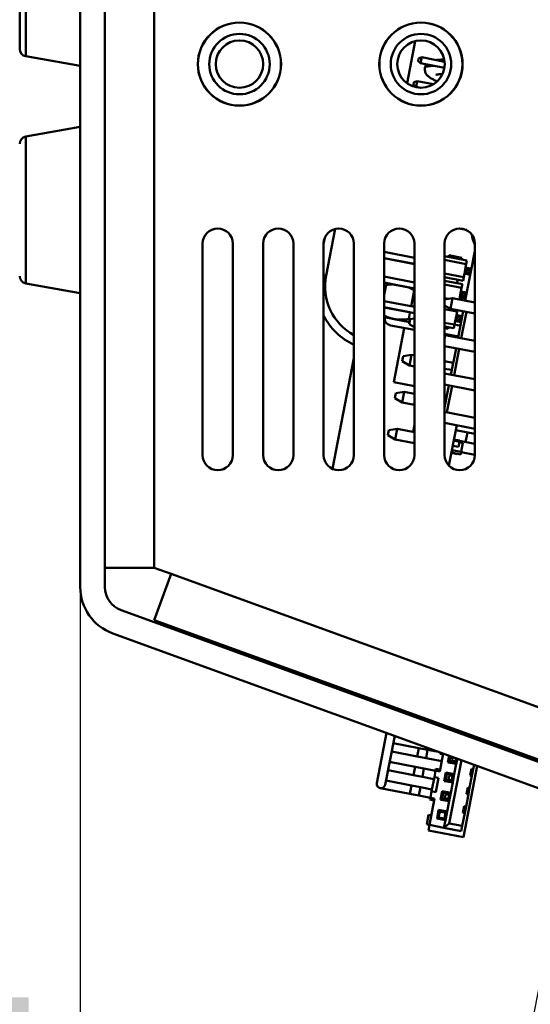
# Model space of a CAD drawing. Header units: inches. Extents: x 7.7 to 68.4, y -5.1 to 39.9.
# Tile 3 of 172: x 14.1 to 16.2, y 7 to 11.1. Entities that reach past the tile are written whole.
import ezdxf

# ---------------------------------------------------------------- set-up
doc = ezdxf.new("R2010")
doc.units = ezdxf.units.IN
doc.header["$MEASUREMENT"] = 0
for name, color, linetype, lineweight in [('Dimensions(ROSSANSI)', 7, 'Continuous', 25), ('Visible Edges(ROSSANSI)', 7, 'Continuous', 50), ('Visible Tangent Edges(ROSSANSI)', 7, 'Continuous', 50)]:
    doc.layers.add(name, color=color, linetype=linetype, lineweight=lineweight)
doc.styles.add('DEFAULT-ROSSANSI', font='arial.ttf')
doc.dimstyles.new('DEFAULT-ROSSANSI', dxfattribs={"dimtxt": 1, "dimasz": 0.098425, "dimexe": 0.125, "dimexo": 0.0625, "dimgap": 0.031496, "dimtad": 0, "dimtih": 1, "dimtoh": 1, "dimrnd": 1e-08, "dimzin": 0, "dimdsep": 46, "dimtxsty": 'DEFAULT-ROSSANSI', "dimcen": 0.09, "dimdle": 0.393701, "dimclrd": 7, "dimclre": 7, "dimclrt": 179, "dimadec": 0, "dimazin": 0, "dimtfac": 1, "dimtofl": 0, "dimtmove": 0, "dimatfit": 3, "dimfxl": 1, "dimtolj": 1, "dimtzin": 0, "dimlwd": 25, "dimlwe": 25, "dimarcsym": 0})

# ---------------------------------------------------------------- blocks, each defined once
blk = doc.blocks.new('*D8')
at = {"layer": 'Defpoints', "color": 0}
for p in [(16.3876, 7.6039), (16.8226, 7.5198), (16.504, 5.873)]:
    blk.add_point(p, dxfattribs=at)
at = {"layer": 'Dimensions(ROSSANSI)', "color": 7, "lineweight": 25}
for p, q in [((16.3758, 7.5426), (16.0453, 5.8344)), ((16.8107, 7.4584), (16.4802, 5.7503)), ((16.069, 5.9571), (14.1585, 6.3268)), ((16.4073, 5.8917), (16.1657, 5.9384))]:
    blk.add_line(p, q, dxfattribs=at)
at = {"layer": 'Dimensions(ROSSANSI)', "color": 7}
for points in [[(16.1688, 5.9545), (16.1626, 5.9223), (16.069, 5.9571)], [(16.4105, 5.9078), (16.4042, 5.8756), (16.504, 5.873)]]:
    blk.add_solid(points, dxfattribs=at)
at = {"layer": 'Dimensions(ROSSANSI)', "color": 179, "lineweight": 25, "insert": (7.6734, 6.9676), "char_height": 1, "attachment_point": 1, "style": 'DEFAULT-ROSSANSI'}
blk.add_mtext('\\A1;0.44 [11.3]', dxfattribs=at)
blk = doc.blocks.new('*D9')
at = {"layer": 'Defpoints', "color": 0}
for p in [(14.3877, 23.4915), (16.8226, 7.5198), (15.4602, 3.307), (14.3877, -5.0652)]:
    blk.add_point(p, dxfattribs=at)
at = {"layer": 'Dimensions(ROSSANSI)', "color": 7, "lineweight": 25}
for p, q in [((14.3877, 23.429), (14.3877, 3.2504)), ((16.8107, 7.4584), (15.9673, 3.099))]:
    blk.add_line(p, q, dxfattribs=at)
for start, end in [(90, 91.49163), (79.71813, 89.33187)]:
    blk.add_arc((14.3877, -5.0652), 8.4406, start, end, dxfattribs=at)
at = {"layer": 'Dimensions(ROSSANSI)', "color": 7}
for points in [[(14.486, 3.3584), (14.4862, 3.3912), (14.3877, 3.3754)], [(15.8973, 3.256), (15.8913, 3.2237), (15.991, 3.2217)]]:
    blk.add_solid(points, dxfattribs=at)
at = {"layer": 'Dimensions(ROSSANSI)', "color": 179, "lineweight": 25, "insert": (12.2688, 3.7938), "char_height": 1, "attachment_point": 1, "style": 'DEFAULT-ROSSANSI'}
blk.add_mtext('\\A1;11°', dxfattribs=at)
blk = doc.blocks.new('*D10')
at = {"layer": 'Defpoints', "color": 0}
for p in [(19.5793, 27.0317), (14.3877, 23.4915), (20.8767, 23.3789), (14.3877, 8.0546)]:
    blk.add_point(p, dxfattribs=at)
at = {"layer": 'Dimensions(ROSSANSI)', "color": 7, "lineweight": 25}
for p, q in [((14.3877, 23.554), (14.3877, 27.854)), ((20.9011, 23.4364), (22.108, 26.2868))]:
    blk.add_line(p, q, dxfattribs=at)
for start, end in [(81.54403, 89.71337), (67.33663, 75.47329)]:
    blk.add_arc((14.3877, 8.0546), 19.6744, start, end, dxfattribs=at)
at = {"layer": 'Dimensions(ROSSANSI)', "color": 7}
for points in [[(14.4861, 27.7123), (14.4862, 27.7451), (14.3877, 27.729)], [(21.9749, 26.2249), (21.9622, 26.1947), (22.0593, 26.1716)]]:
    blk.add_solid(points, dxfattribs=at)
at = {"layer": 'Dimensions(ROSSANSI)', "color": 179, "lineweight": 25, "insert": (17.3123, 27.8466), "char_height": 1, "attachment_point": 1, "style": 'DEFAULT-ROSSANSI'}
blk.add_mtext('\\A1;23°', dxfattribs=at)

msp = doc.modelspace()

# ---------------------------------------------------------------- linework, layer by layer
at = {"layer": 'Visible Edges(ROSSANSI)'}
for p, q in [((14.3877, 23.4915), (14.3877, 8.7181)), ((14.4896, 8.7181), (14.4896, 23.4915)), ((14.1377, 10.9438), (14.1377, 11.4923)), ((15.7383, 10.8021), (15.7721, 10.9767)), ((14.1625, 10.9143), (14.3877, 10.8746)), ((15.7836, 10.894), (15.7837, 10.8944)), ((15.7941, 10.8849), (15.7836, 10.894)), ((15.7837, 10.8944), (15.7858, 10.9054)), ((15.7837, 10.8944), (15.7942, 10.8854)), ((15.7989, 10.9099), (15.7858, 10.9054)), ((15.7942, 10.8854), (15.7941, 10.8849)), ((15.7941, 10.8849), (15.8923, 10.8659)), ((15.7989, 10.9099), (15.7942, 10.8854)), ((15.7942, 10.8854), (15.8924, 10.8664)), ((15.7989, 10.9099), (15.893, 10.8917)), ((15.7647, 10.7963), (15.7668, 10.8072)), ((15.7647, 10.7963), (15.7752, 10.7872)), ((15.7799, 10.8117), (15.7668, 10.8072)), ((15.7799, 10.8117), (15.7752, 10.7872)), ((15.7799, 10.8117), (15.8477, 10.7986)), ((15.7752, 10.7872), (15.7933, 10.7837)), ((14.1625, 10.5818), (14.3877, 10.6215)), ((15.4037, 10.007), (15.441, 10.1998)), ((15.9831, 10.1954), (15.9517, 10.2015)), ((15.3934, 10.1381), (15.3983, 10.1633)), ((14.8934, 10.1391), (14.8934, 9.2641)), ((15.0184, 9.2641), (15.0184, 10.1391)), ((15.1434, 10.1391), (15.1434, 9.2641)), ((15.2684, 9.2641), (15.2684, 10.1391)), ((15.3934, 10.1391), (15.3934, 9.2641)), ((15.5184, 9.2641), (15.5184, 10.1391)), ((15.6434, 10.1391), (15.6434, 9.2641)), ((15.6434, 10.1048), (15.7684, 10.0806)), ((15.7684, 9.2641), (15.7684, 10.1391)), ((15.8934, 10.1391), (15.8934, 9.2641)), ((16.0184, 10.1071), (15.9789, 9.9031)), ((16.0184, 9.2641), (16.0184, 10.1391)), ((15.6434, 10.0793), (15.7684, 10.0551)), ((15.6434, 10.0788), (15.7684, 10.0546)), ((15.8934, 10.0867), (15.9856, 10.0689)), ((15.8934, 10.0714), (15.9827, 10.0542)), ((15.9095, 10.0836), (15.9109, 10.091)), ((15.9109, 10.091), (15.9649, 10.0805)), ((15.9635, 10.0732), (15.9649, 10.0805)), ((15.9827, 10.0542), (15.9856, 10.0689)), ((15.9752, 10.0151), (15.9799, 10.0397)), ((15.9752, 10.0151), (15.9833, 10.0206)), ((15.9799, 10.0397), (15.9827, 10.0542)), ((15.9854, 10.0316), (15.9799, 10.0397)), ((15.9799, 10.0397), (16.0044, 10.0349)), ((15.9854, 10.0316), (15.9833, 10.0206)), ((15.9833, 10.0206), (15.9942, 10.0185)), ((15.9963, 10.0295), (15.9854, 10.0316)), ((15.9942, 10.0185), (15.9963, 10.0295)), ((15.9963, 10.0295), (16.0044, 10.0349)), ((15.6434, 10.0029), (15.7684, 9.9788)), ((15.8934, 10.0154), (15.9723, 10.0002)), ((15.8934, 10.0001), (15.9694, 9.9854)), ((15.8934, 9.9849), (15.9666, 9.9707)), ((15.9445, 9.975), (15.9473, 9.9897)), ((15.9723, 10.0002), (15.9694, 9.9854)), ((15.9723, 10.0002), (15.9752, 10.0151)), ((15.9996, 10.0099), (15.9751, 10.0147)), ((15.9997, 10.0104), (15.9752, 10.0151)), ((15.9997, 10.0104), (15.9942, 10.0185)), ((14.1625, 9.9742), (14.3877, 9.9345)), ((15.6434, 9.9775), (15.7684, 9.9533)), ((15.6434, 9.977), (15.7684, 9.9528)), ((15.6434, 9.9272), (15.6513, 9.968)), ((15.6647, 9.9728), (15.6644, 9.9727)), ((15.7552, 9.8795), (15.7679, 9.9454)), ((15.8934, 9.9696), (15.9637, 9.956)), ((15.9562, 9.917), (15.9609, 9.9415)), ((15.9609, 9.9415), (15.9637, 9.956)), ((15.9664, 9.9334), (15.9609, 9.9415)), ((15.9609, 9.9415), (15.9855, 9.9368)), ((15.9637, 9.956), (15.9666, 9.9707)), ((15.6434, 9.9011), (15.7684, 9.8769)), ((15.8934, 9.9136), (15.9086, 9.9106)), ((15.8934, 9.9082), (15.9259, 9.9134)), ((15.9174, 9.8692), (15.9259, 9.9134)), ((15.9259, 9.9134), (16.0184, 9.8955)), ((15.9544, 9.9079), (15.9562, 9.917)), ((15.9806, 9.9117), (15.9561, 9.9165)), ((15.9562, 9.917), (15.9643, 9.9224)), ((15.9807, 9.9122), (15.9562, 9.917)), ((15.9664, 9.9334), (15.9643, 9.9224)), ((15.9643, 9.9224), (15.9752, 9.9203)), ((15.9773, 9.9313), (15.9664, 9.9334)), ((15.9752, 9.9203), (15.9773, 9.9313)), ((15.9807, 9.9122), (15.9752, 9.9203)), ((15.9773, 9.9313), (15.9855, 9.9368)), ((15.6434, 9.8756), (15.7684, 9.8514)), ((15.6434, 9.8751), (15.7684, 9.8509)), ((15.9174, 9.8692), (15.8934, 9.8836)), ((15.8934, 9.883), (15.8948, 9.8827)), ((15.8934, 9.8677), (15.9447, 9.8578)), ((15.9174, 9.8692), (16.0184, 9.8497)), ((15.9419, 9.8433), (15.9447, 9.8578)), ((15.9447, 9.8578), (15.9459, 9.8637)), ((15.9704, 9.859), (15.9493, 9.75)), ((15.6466, 9.8345), (15.6434, 9.8368)), ((15.6846, 9.8271), (15.6466, 9.8345)), ((15.749, 9.8147), (15.6846, 9.8271)), ((15.745, 9.8269), (15.7503, 9.8544)), ((15.7513, 9.827), (15.7473, 9.8064)), ((15.7513, 9.827), (15.7684, 9.8297)), ((15.9343, 9.8038), (15.9372, 9.8188)), ((15.9616, 9.8135), (15.9371, 9.8183)), ((15.9372, 9.8188), (15.9419, 9.8433)), ((15.9372, 9.8188), (15.9453, 9.8243)), ((15.9617, 9.814), (15.9372, 9.8188)), ((15.9474, 9.8352), (15.9419, 9.8433)), ((15.9419, 9.8433), (15.9665, 9.8386)), ((15.9474, 9.8352), (15.9453, 9.8243)), ((15.9453, 9.8243), (15.9562, 9.8222)), ((15.9583, 9.8331), (15.9474, 9.8352)), ((15.9562, 9.8222), (15.9583, 9.8331)), ((15.9617, 9.814), (15.9562, 9.8222)), ((15.9583, 9.8331), (15.9665, 9.8386)), ((15.9621, 9.7475), (15.9832, 9.8565)), ((15.7684, 9.7817), (15.6693, 9.8009)), ((15.7268, 9.7898), (15.6835, 9.5658)), ((15.7684, 9.7937), (15.7473, 9.8064)), ((15.8934, 9.8117), (15.9343, 9.8038)), ((15.8934, 9.7964), (15.9314, 9.7891)), ((15.8934, 9.7888), (15.9079, 9.786)), ((15.9093, 9.7934), (15.9079, 9.786)), ((15.9343, 9.8038), (15.9314, 9.7891)), ((15.9343, 9.8038), (15.9588, 9.7991)), ((15.8934, 9.7659), (15.9503, 9.7549)), ((15.8934, 9.7598), (15.8963, 9.7602)), ((15.8934, 9.7455), (15.8963, 9.7602)), ((15.8963, 9.7602), (16.0184, 9.7366)), ((15.8934, 9.715), (16.0184, 9.6908)), ((15.9408, 9.7058), (15.9197, 9.5968)), ((15.9324, 9.5943), (15.9535, 9.7033)), ((15.4298, 9.2073), (15.5184, 9.6654)), ((15.7217, 9.6738), (15.7177, 9.6532)), ((15.7217, 9.6738), (15.7564, 9.6793)), ((15.7478, 9.6352), (15.7564, 9.6793)), ((15.7564, 9.6793), (15.7684, 9.677)), ((15.7478, 9.6352), (15.7177, 9.6532)), ((15.7478, 9.6352), (15.7684, 9.6312)), ((15.8934, 9.6528), (15.9292, 9.6459)), ((15.8934, 9.6206), (15.9237, 9.6174)), ((15.8934, 9.6019), (16.0184, 9.5777)), ((15.7684, 9.5494), (15.6835, 9.5658)), ((15.8934, 9.5561), (16.0184, 9.5319)), ((15.9111, 9.5526), (15.8934, 9.461)), ((15.9028, 9.4412), (15.9239, 9.5502)), ((15.6921, 9.5207), (15.6881, 9.5)), ((15.7182, 9.482), (15.6881, 9.5)), ((15.6921, 9.5207), (15.7267, 9.5262)), ((15.7182, 9.482), (15.7267, 9.5262)), ((15.7267, 9.5262), (15.7684, 9.5181)), ((15.7182, 9.482), (15.7684, 9.4723)), ((15.8934, 9.443), (16.0184, 9.4188)), ((15.6624, 9.3675), (15.6971, 9.373)), ((15.6885, 9.3288), (15.6971, 9.373)), ((15.6971, 9.373), (15.7684, 9.3592)), ((15.7629, 9.3603), (15.7684, 9.3888)), ((15.8934, 9.3972), (16.0184, 9.373)), ((15.9111, 9.2206), (15.9434, 9.3875)), ((15.6624, 9.3675), (15.6585, 9.3469)), ((15.6885, 9.3288), (15.6585, 9.3469)), ((15.6885, 9.3288), (15.7684, 9.3134)), ((15.9321, 9.3291), (15.9556, 9.3245)), ((16.0184, 9.3521), (15.9395, 9.3674)), ((15.9799, 9.3183), (15.9876, 9.3581)), ((15.9269, 9.3026), (15.9505, 9.298)), ((15.9311, 9.3242), (15.9547, 9.3196)), ((15.9505, 9.298), (15.9547, 9.3196)), ((15.9544, 9.3181), (15.9691, 9.3153)), ((15.9547, 9.3196), (15.9556, 9.3245)), ((15.9553, 9.3231), (16.0184, 9.3109)), ((15.9617, 9.277), (15.9691, 9.3153)), ((15.9212, 9.2731), (15.9448, 9.2686)), ((15.9215, 9.2746), (15.9598, 9.2672)), ((15.9234, 9.2844), (15.9617, 9.277)), ((15.9448, 9.2686), (15.9451, 9.27)), ((15.9598, 9.2672), (15.9617, 9.277)), ((15.9615, 9.276), (16.0184, 9.265)), ((14.4896, 8.7984), (14.6934, 8.7984)), ((14.7631, 8.7731), (14.6934, 8.7984)), ((14.6934, 8.5816), (14.7631, 8.7731)), ((16.4513, 7.9327), (14.5567, 8.6223)), ((16.4529, 7.9412), (14.6934, 8.5816)), ((14.5218, 8.5266), (16.4317, 7.8314)), ((15.0106, 8.4571), (15.0134, 8.4651)), ((15.128, 8.4144), (15.1309, 8.4223)), ((15.6734, 8.2159), (15.675, 8.2243)), ((15.7067, 8.2038), (15.7083, 8.2122)), ((15.6538, 8.1146), (15.6136, 7.907)), ((15.648, 7.9003), (15.6871, 8.1024)), ((15.7869, 8.0522), (15.6813, 8.0726)), ((15.6747, 8.0383), (15.7802, 8.0178)), ((15.8231, 8.0452), (15.7869, 8.0522)), ((15.8686, 8.0364), (15.8231, 8.0452)), ((15.8878, 8.0294), (15.8735, 7.9555)), ((15.8766, 8.0335), (15.8755, 8.028)), ((15.8871, 8.0258), (15.8755, 8.028)), ((16.1852, 8.0296), (16.1881, 8.0375)), ((15.7719, 7.9746), (15.6663, 7.9951)), ((15.8165, 8.0108), (15.7802, 8.0178)), ((15.8165, 8.0108), (15.8818, 7.9982)), ((15.9122, 8.0205), (15.9069, 7.9931)), ((15.9133, 7.9975), (15.9069, 7.9931)), ((15.9417, 7.9864), (15.9069, 7.9931)), ((15.9628, 8.0021), (15.9122, 7.7407)), ((15.9174, 8.0186), (15.9133, 7.9975)), ((15.9133, 7.9975), (15.9373, 7.9928)), ((15.9289, 7.9968), (15.9252, 7.9952)), ((15.9334, 7.9439), (15.9417, 7.9864)), ((15.9373, 7.9928), (15.9407, 8.0102)), ((15.9373, 7.9928), (15.9417, 7.9864)), ((15.9417, 7.9864), (15.9459, 8.0082)), ((15.6597, 7.9607), (15.7652, 7.9403)), ((15.8081, 7.9676), (15.7719, 7.9746)), ((15.856, 7.9583), (15.8081, 7.9676)), ((15.8561, 7.9588), (15.8509, 7.9318)), ((15.8576, 7.9665), (15.8561, 7.9588)), ((15.8735, 7.9555), (15.8561, 7.9588)), ((15.875, 7.9632), (15.8576, 7.9665)), ((15.8986, 7.9506), (15.8919, 7.9158)), ((15.903, 7.9441), (15.8984, 7.9202)), ((15.9334, 7.9439), (15.8986, 7.9506)), ((15.903, 7.9441), (15.8986, 7.9506)), ((15.927, 7.9395), (15.903, 7.9441)), ((15.9267, 7.9091), (15.9334, 7.9439)), ((15.927, 7.9395), (15.9334, 7.9439)), ((16.0283, 7.9783), (15.9712, 7.6831)), ((16.0039, 7.9663), (15.9987, 7.9393)), ((16.0117, 7.9648), (16.0039, 7.9663)), ((16.0117, 7.9648), (16.0064, 7.9378)), ((16.0152, 7.983), (16.0117, 7.9648)), ((15.7568, 7.8971), (15.6513, 7.9175)), ((15.8015, 7.9333), (15.7652, 7.9403)), ((15.8015, 7.9333), (15.8494, 7.924)), ((15.8509, 7.9318), (15.8397, 7.8738)), ((15.8683, 7.9284), (15.8509, 7.9318)), ((15.8571, 7.8704), (15.8683, 7.9284)), ((15.8984, 7.9202), (15.8919, 7.9158)), ((15.9267, 7.9091), (15.8919, 7.9158)), ((15.8984, 7.9202), (15.9223, 7.9155)), ((15.9138, 7.9186), (15.9115, 7.9176)), ((15.9158, 7.9417), (15.9179, 7.9396)), ((15.9185, 7.8666), (15.9267, 7.9091)), ((15.9223, 7.9155), (15.927, 7.9395)), ((15.9223, 7.9155), (15.9267, 7.9091)), ((16.0064, 7.9378), (15.9967, 7.8875)), ((16.0064, 7.9378), (15.9987, 7.9393)), ((15.6275, 7.8865), (15.7502, 7.8627)), ((15.7865, 7.8557), (15.7502, 7.8627)), ((15.7931, 7.8901), (15.7568, 7.8971)), ((15.841, 7.8808), (15.7931, 7.8901)), ((15.8397, 7.8738), (15.8344, 7.8467)), ((15.8397, 7.8738), (15.8571, 7.8704)), ((15.8837, 7.8733), (15.877, 7.8385)), ((15.8881, 7.8668), (15.8834, 7.8429)), ((15.9185, 7.8666), (15.8837, 7.8733)), ((15.8881, 7.8668), (15.8837, 7.8733)), ((15.912, 7.8622), (15.8881, 7.8668)), ((15.9009, 7.8643), (15.9029, 7.8623)), ((15.9074, 7.8382), (15.912, 7.8622)), ((15.9117, 7.8318), (15.9185, 7.8666)), ((15.912, 7.8622), (15.9185, 7.8666)), ((15.9838, 7.8619), (15.989, 7.889)), ((15.9915, 7.8604), (15.9838, 7.8619)), ((15.9967, 7.8875), (15.989, 7.889)), ((15.9967, 7.8875), (15.9915, 7.8604)), ((15.7865, 7.8557), (15.8344, 7.8464)), ((15.8518, 7.8434), (15.8307, 7.7344)), ((15.8329, 7.839), (15.8344, 7.8467)), ((15.8329, 7.839), (15.8503, 7.8356)), ((15.8344, 7.8467), (15.8518, 7.8434)), ((15.8834, 7.8429), (15.877, 7.8385)), ((15.9117, 7.8318), (15.877, 7.8385)), ((15.8834, 7.8429), (15.9074, 7.8382)), ((15.8989, 7.8413), (15.8965, 7.8403)), ((15.9035, 7.7892), (15.9117, 7.8318)), ((15.9074, 7.8382), (15.9117, 7.8318)), ((15.9915, 7.8604), (15.9818, 7.8102)), ((15.8687, 7.796), (15.862, 7.7612)), ((15.8731, 7.7895), (15.8685, 7.7656)), ((15.9035, 7.7892), (15.8687, 7.796)), ((15.8731, 7.7895), (15.8687, 7.796)), ((15.8971, 7.7849), (15.8731, 7.7895)), ((15.8924, 7.7609), (15.8971, 7.7849)), ((15.8968, 7.7545), (15.9035, 7.7892)), ((15.8971, 7.7849), (15.9035, 7.7892)), ((15.9765, 7.7831), (15.9663, 7.7302)), ((15.974, 7.8117), (15.9688, 7.7846)), ((15.9765, 7.7831), (15.9688, 7.7846)), ((15.9818, 7.8102), (15.974, 7.8117)), ((15.9818, 7.8102), (15.9765, 7.7831)), ((15.8266, 7.7753), (15.8192, 7.7366)), ((15.8382, 7.773), (15.8266, 7.7753)), ((15.8685, 7.7656), (15.862, 7.7612)), ((15.8968, 7.7545), (15.862, 7.7612)), ((15.8685, 7.7656), (15.8924, 7.7609)), ((15.8907, 7.7228), (15.8968, 7.7545)), ((15.9122, 7.7407), (15.8907, 7.7228)), ((15.8924, 7.7609), (15.8968, 7.7545)), ((15.9122, 7.7407), (15.9663, 7.7302)), ((15.8307, 7.7344), (15.8192, 7.7366)), ((15.8263, 7.7112), (15.8307, 7.7344)), ((15.8263, 7.7112), (15.9712, 7.6831)), ((15.8307, 7.7344), (15.8907, 7.7228)), ((15.8907, 7.7228), (15.9622, 7.7089)), ((15.9663, 7.7302), (15.9622, 7.7089))]:
    msp.add_line(p, q, dxfattribs=at)
for centre, radius in [((15.0456, 10.8816), 0.172), ((15.0456, 10.8816), 0.1715), ((15.7956, 10.8816), 0.172), ((15.7956, 10.8816), 0.1715), ((15.0456, 10.8816), 0.125), ((15.7956, 10.8816), 0.125), ((15.0456, 10.8816), 0.098), ((15.7956, 10.8816), 0.098)]:
    msp.add_circle(centre, radius, dxfattribs=at)
for centre, radius, start, end in [((14.1677, 10.9438), 0.03, 180, 260), ((14.1677, 10.5523), 0.03, 100, 180), ((14.9559, 10.1391), 0.0625, 0, 180), ((15.2059, 10.1391), 0.0625, 0, 180), ((15.4559, 10.1391), 0.0625, 0, 180), ((15.7059, 10.1391), 0.0625, 0, 180), ((15.9559, 10.1391), 0.0625, 0, 180), ((16.1297, 10.1925), 0.125, 187.1226, 207.1338), ((14.1677, 10.0038), 0.03, 180, 260), ((15.632, 9.9628), 0.2325, 169.05, 240.7625), ((15.632, 9.9628), 0.2675, 206.8979, 244.8795), ((15.6747, 9.829), 0.0286, 169.05, 259.05), ((14.9559, 9.2641), 0.0625, 180, 0), ((15.2059, 9.2641), 0.0625, 180, 0), ((15.4559, 9.2641), 0.0625, 180, 0), ((15.7059, 9.2641), 0.0625, 180, 0), ((15.9559, 9.2641), 0.0625, 180, 0), ((14.5915, 8.7181), 0.2038, 180, 250), ((14.5915, 8.7181), 0.1019, 180, 250), ((15.9287, 8.0077), 0.0177, 210.9386, 211.7457), ((15.9287, 8.0077), 0.0177, 211.7457, 216.0646), ((15.9425, 8.0043), 0.0175, 143.7162, 208.1697), ((15.9136, 7.9295), 0.0177, 124.959, 127.1614), ((15.6308, 7.9036), 0.0175, 169.05, 349.05), ((15.9136, 7.9295), 0.0177, 210.9386, 211.7457), ((15.9136, 7.9295), 0.0177, 211.7457, 212.0484), ((15.9275, 7.9267), 0.0175, 127.4904, 209.8573), ((15.8987, 7.8522), 0.0177, 125.1063, 127.1614), ((15.9125, 7.8491), 0.0175, 126.6881, 209.0576), ((15.8987, 7.8522), 0.0177, 210.9386, 211.7457), ((15.8987, 7.8522), 0.0177, 211.7457, 212.1934)]:
    msp.add_arc(centre, radius, start, end, dxfattribs=at)
for points, knots in [([(15.8626, 10.8101), (15.8568, 10.8126), (15.8516, 10.8151), (15.8403, 10.821), (15.8346, 10.8243), (15.8263, 10.8306), (15.8234, 10.833), (15.8185, 10.8387), (15.8166, 10.8414), (15.8129, 10.8489), (15.8113, 10.8543), (15.8113, 10.8649), (15.8123, 10.8695), (15.8151, 10.876), (15.8165, 10.8783), (15.8179, 10.8803)], [11.4553529, 11.4553529, 11.4553529, 11.4553529, 11.6211122, 11.6211122, 11.8442456, 11.8442456, 11.9641998, 11.9641998, 12.0386221, 12.0386221, 12.1238703, 12.1238703, 12.1840868, 12.1840868, 12.2224508, 12.2224508, 12.2224508, 12.2224508]), ([(15.8578, 10.8985), (15.8591, 10.8987), (15.8603, 10.8988), (15.8689, 10.8997), (15.877, 10.9001), (15.8878, 10.9003), (15.8898, 10.9004), (15.8917, 10.9004)], [12.6332216, 12.6332216, 12.6332216, 12.6332216, 12.6727695, 12.6727695, 12.8993795, 12.8993795, 12.9474542, 12.9474542, 12.9474542, 12.9474542]), ([(15.8577, 10.8376), (15.8577, 10.8376), (15.8578, 10.8377), (15.859, 10.838), (15.861, 10.8384), (15.8679, 10.8393), (15.8737, 10.8398), (15.8819, 10.8401), (15.8831, 10.8402), (15.8844, 10.8402)], [12.4147824, 12.4147824, 12.4147824, 12.4147824, 12.4652224, 12.4652224, 12.6120939, 12.6120939, 12.8313468, 12.8313468, 12.8697658, 12.8697658, 12.8697658, 12.8697658]), ([(15.9381, 7.9968), (15.938, 7.9969), (15.937, 7.9973), (15.935, 7.9978), (15.9325, 7.9978), (15.9305, 7.9974), (15.9295, 7.997), (15.9289, 7.9968)], [0.2311108, 0.2311108, 0.2311108, 0.2311108, 0.25, 0.5, 0.75, 0.875, 1, 1, 1, 1]), ([(15.9229, 7.9187), (15.9229, 7.9187), (15.9219, 7.9191), (15.9199, 7.9196), (15.9174, 7.9196), (15.9154, 7.9192), (15.9143, 7.9188), (15.9138, 7.9186)], [0.2311108, 0.2311108, 0.2311108, 0.2311108, 0.25, 0.5, 0.75, 0.875, 1, 1, 1, 1]), ([(15.9179, 7.9396), (15.9183, 7.9392), (15.9191, 7.9385), (15.9208, 7.9373), (15.9231, 7.9364), (15.9252, 7.9361), (15.9263, 7.9361), (15.9263, 7.9361)], [0, 0, 0, 0, 0.125, 0.25, 0.5, 0.75, 0.7688892, 0.7688892, 0.7688892, 0.7688892]), ([(15.9029, 7.8623), (15.9033, 7.8619), (15.9041, 7.8612), (15.9059, 7.8601), (15.9082, 7.8591), (15.9102, 7.8589), (15.9113, 7.8589), (15.9114, 7.8589)], [0, 0, 0, 0, 0.125, 0.25, 0.5, 0.75, 0.7688892, 0.7688892, 0.7688892, 0.7688892]), ([(15.908, 7.8414), (15.9079, 7.8414), (15.9069, 7.8418), (15.9049, 7.8423), (15.9024, 7.8423), (15.9004, 7.8419), (15.8994, 7.8416), (15.8989, 7.8413)], [0.2311108, 0.2311108, 0.2311108, 0.2311108, 0.25, 0.5, 0.75, 0.875, 1, 1, 1, 1])]:
    msp.add_open_spline(points, degree=3, knots=knots, dxfattribs=at)
for points, weights in [([(15.6513, 9.968), (15.6583, 9.9712), (15.6644, 9.9727)], [2.09130973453, 2.15304035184, 2.19121391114]), ([(15.6773, 9.9704), (15.665, 9.97), (15.6513, 9.968)], [2.1935280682, 2.15492930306, 2.09130973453]), ([(15.7679, 9.9454), (15.756, 9.9525), (15.7447, 9.9574)], [2.09130973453, 2.15492930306, 2.1935280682]), ([(15.7684, 9.9454), (15.7682, 9.9454), (15.7679, 9.9454)], [2.09274351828, 2.09202822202, 2.09130973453]), ([(15.6434, 9.8414), (15.6643, 9.8311), (15.6846, 9.8271)], [2.16205825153, 2.25307310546, 2.25307310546]), ([(15.6846, 9.8271), (15.7116, 9.8219), (15.745, 9.8269)], [2.25307310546, 2.25307310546, 2.09130973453]), ([(15.745, 9.8269), (15.7479, 9.8256), (15.7508, 9.8243)], [2.09130973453, 2.10124435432, 2.11056884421])]:
    msp.add_rational_spline(points, weights, degree=2, dxfattribs=at)
at = {"layer": 'Visible Tangent Edges(ROSSANSI)'}
for p, q in [((14.6934, 8.7984), (14.6934, 23.3816)), ((14.1625, 11.5219), (14.1625, 10.9143)), ((14.1625, 10.5818), (14.1625, 9.9742)), ((15.3934, 10.009), (15.4037, 10.007)), ((16.4921, 8.1438), (14.7631, 8.7731)), ((15.7802, 8.0178), (15.7869, 8.0522)), ((15.8165, 8.0108), (15.8231, 8.0452)), ((15.9134, 7.9978), (15.9137, 7.9984)), ((15.7652, 7.9403), (15.7719, 7.9746)), ((15.8015, 7.9333), (15.8081, 7.9676)), ((15.8985, 7.9201), (15.8986, 7.9202)), ((15.7502, 7.8627), (15.7568, 7.8971)), ((15.7865, 7.8557), (15.7931, 7.8901)), ((15.8836, 7.8428), (15.8836, 7.8429))]:
    msp.add_line(p, q, dxfattribs=at)
msp.add_open_spline([(15.8121, 10.8666), (15.8126, 10.8691), (15.8196, 10.8727), (15.838, 10.8741), (15.8485, 10.8744)], degree=3, knots=[12.1514347, 12.1514347, 12.1514347, 12.1514347, 12.4804677, 12.7616152, 12.7616152, 12.7616152, 12.7616152], dxfattribs=at)

# ---------------------------------------------------------------- dimensions: what is measured, and where the dimension line sits
at = {"layer": 'Dimensions(ROSSANSI)', "color": 7, "lineweight": 25}
for base, center, p1, picture, middle in [((19.5793, 27.0317), (14.3877, 8.0546), (20.8767, 23.3789), '*D10', (18.3017, 27.3357)), ((15.4602, 3.307), (14.3877, -5.0652), (16.8226, 7.5198), '*D9', (13.2027, 3.2918))]:
    dim = msp.add_angular_dim_3p(base=base, center=center, p1=p1, p2=(14.3877, 23.4915), dimstyle='DEFAULT-ROSSANSI', override={"dimadec": 0, "dimtp": 0, "dimtm": 0, "dimtdec": 0}, dxfattribs=at)
    dim.commit()
    dim.dimension.update_dxf_attribs({"geometry": picture, "text_midpoint": middle, "dimtype": 165})
dim = msp.add_linear_dim(base=(16.504, 5.873), p1=(16.3876, 7.6039), p2=(16.8226, 7.5198), angle=169.05, dimstyle='DEFAULT-ROSSANSI', override={"dimdec": 2, "dimtp": 0, "dimtm": 0, "dimtdec": 2, "dimatfit": 2}, dxfattribs=at)
dim.commit()
dim.dimension.update_dxf_attribs({"geometry": '*D8', "text_midpoint": (10.9002, 6.3268), "dimtype": 160})

doc.saveas('drawing.dxf')
